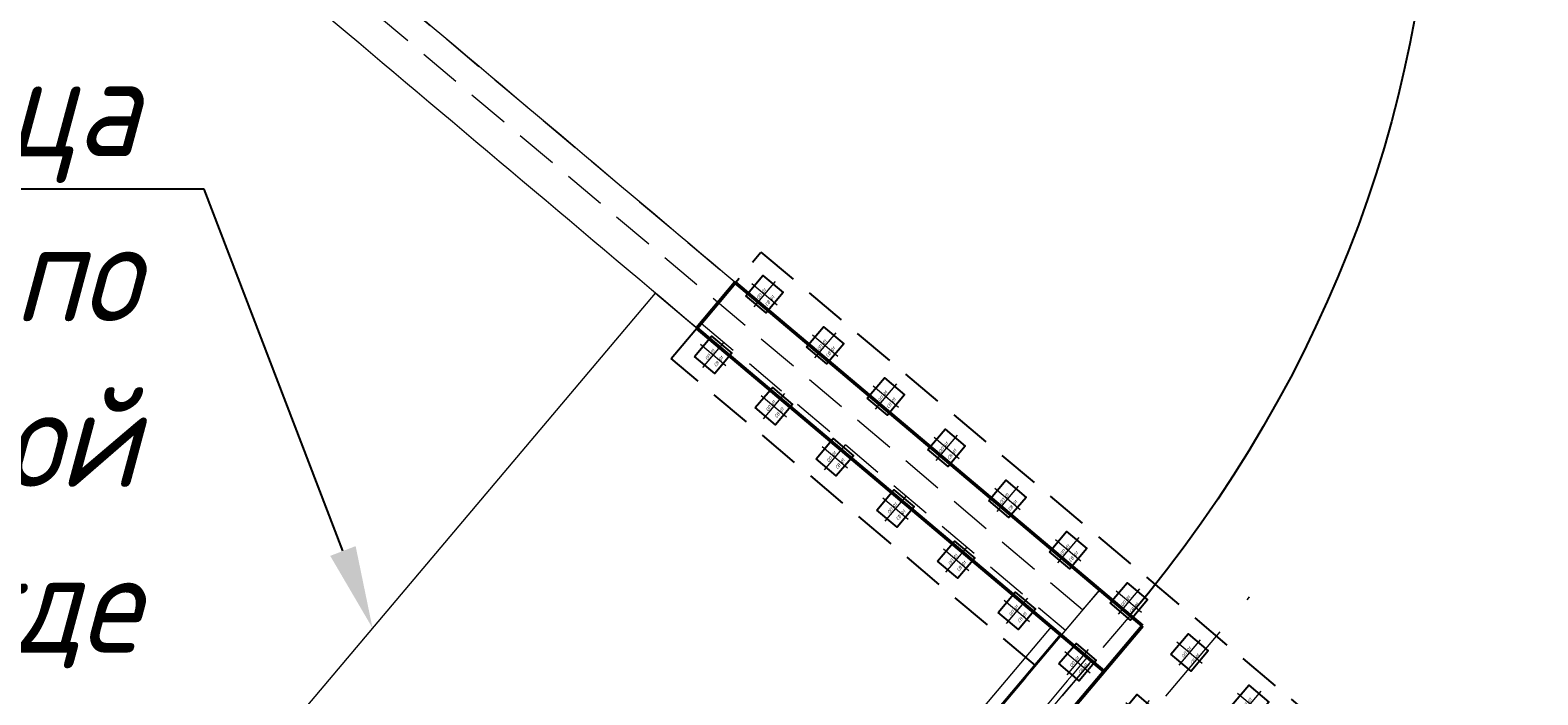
# Model space of a CAD drawing. Header units: metres. Extents: x 1285860 to 1560489, y -721344 to 834863.
# Tile 47 of 256: x 1319167 to 1319189, y 784481 to 784491. Entities that reach past the tile are written whole.
import ezdxf
from ezdxf import colors
from ezdxf.entities.mleader import LeaderData, LeaderLine
from ezdxf.enums import TextEntityAlignment as Align
from ezdxf.math import Vec2, Vec3

# ---------------------------------------------------------------- set-up
doc = ezdxf.new("R2010")
doc.units = ezdxf.units.M
doc.header["$LTSCALE"] = 0.2
doc.linetypes.add('DASHDOT2', pattern=[12.7, 6.35, -3.175, 0, -3.175])
doc.linetypes.add('HIDDEN2', pattern=[4.7625, 3.175, -1.5875])
doc.layers.get('0').update_dxf_attribs({"lineweight": 35})
for name, color, linetype in [('!OIS-G-svai', 55, 'Continuous'), ('!OIS-K-punktir', 50, 'HIDDEN2'), ('!OIS-K-text-s0.5', 130, 'Continuous'), ('!OIS-K-zalivka-252', 252, 'Continuous')]:
    doc.layers.add(name, color=color, linetype=linetype)
for name, color, linetype, lineweight in [('!OIS-G-svai-osi', 30, 'DASHDOT2', 18), ('!OIS-K-osi', 30, 'DASHDOT2', 18), ('!OIS-K-razm', 10, 'Continuous', 20), ('!OIS-K-s0.5', 50, 'Continuous', 35), ('!OIS-K-s1', 90, 'Continuous', 50)]:
    doc.layers.add(name, color=color, linetype=linetype, lineweight=lineweight)
doc.layers.add('!OIS-K-construct', color=125, linetype='Continuous', plot=False)
doc.styles.add('OIS_Ann', font='simplex.shx', dxfattribs={"width": 0.85, "oblique": 15, "height": 2.5})
doc.styles.add('Simplex', font='simplex.shx', dxfattribs={"width": 0.85, "oblique": 15})

# ---------------------------------------------------------------- blocks, each defined once
blk = doc.blocks.new('*U403')
at = {"layer": '!OIS-G-svai-osi'}
for p, q in [((0, 0.25), (0, -0.25)), ((0.25, 0), (-0.25, 0))]:
    blk.add_line(p, q, dxfattribs=at)
blk.add_lwpolyline([(-0.2, 0.2), (0.2, 0.2), (0.2, -0.2), (-0.2, -0.2)], close=True)
at = {"layer": '!OIS-K-construct', "style": 'OIS_Ann', "oblique": 15, "width": 0.85}
blk.add_text('ОП ', height=0.05, dxfattribs=at).set_placement((0, 0), align=Align.BOTTOM_RIGHT)
blk.add_text('СВ ', height=0.05, dxfattribs=at).set_placement((0, -0.1), align=Align.TOP_RIGHT)
blk.add_attdef('ОП_N', text='', height=0.05, dxfattribs=at).set_placement((0, 0), align=Align.BOTTOM_LEFT)
blk.add_attdef('СВ_N', text='', height=0.05, dxfattribs=at).set_placement((0, -0.1), align=Align.TOP_LEFT)
blk = doc.blocks.new('*U394')
at = {"layer": '!OIS-G-svai-osi'}
for p, q in [((0, 0.25), (0, -0.25)), ((0.25, 0), (-0.25, 0))]:
    blk.add_line(p, q, dxfattribs=at)
blk.add_lwpolyline([(-0.2, 0.2), (0.2, 0.2), (0.2, -0.2), (-0.2, -0.2)], close=True)
at = {"layer": '!OIS-K-construct', "style": 'OIS_Ann', "oblique": 15, "width": 0.85}
blk.add_text('ОП ', height=0.05, dxfattribs=at).set_placement((0, 0), align=Align.BOTTOM_RIGHT)
blk.add_text('СВ ', height=0.05, dxfattribs=at).set_placement((0, -0.1), align=Align.TOP_RIGHT)
blk.add_attdef('ОП_N', text='', height=0.05, dxfattribs=at).set_placement((0, 0), align=Align.BOTTOM_LEFT)
blk.add_attdef('СВ_N', text='', height=0.05, dxfattribs=at).set_placement((0, -0.1), align=Align.TOP_LEFT)
blk = doc.blocks.new('*U389')
at = {"layer": '!OIS-G-svai-osi'}
for p, q in [((0, 0.25), (0, -0.25)), ((0.25, 0), (-0.25, 0))]:
    blk.add_line(p, q, dxfattribs=at)
blk.add_lwpolyline([(-0.2, 0.2), (0.2, 0.2), (0.2, -0.2), (-0.2, -0.2)], close=True)
at = {"layer": '!OIS-K-construct', "style": 'OIS_Ann', "oblique": 15, "width": 0.85}
blk.add_text('ОП ', height=0.05, dxfattribs=at).set_placement((0, 0), align=Align.BOTTOM_RIGHT)
blk.add_text('СВ ', height=0.05, dxfattribs=at).set_placement((0, -0.1), align=Align.TOP_RIGHT)
blk.add_attdef('ОП_N', text='', height=0.05, dxfattribs=at).set_placement((0, 0), align=Align.BOTTOM_LEFT)
blk.add_attdef('СВ_N', text='', height=0.05, dxfattribs=at).set_placement((0, -0.1), align=Align.TOP_LEFT)
blk = doc.blocks.new('*U390')
at = {"layer": '!OIS-G-svai-osi'}
for p, q in [((0, 0.25), (0, -0.25)), ((0.25, 0), (-0.25, 0))]:
    blk.add_line(p, q, dxfattribs=at)
blk.add_lwpolyline([(-0.2, 0.2), (0.2, 0.2), (0.2, -0.2), (-0.2, -0.2)], close=True)
at = {"layer": '!OIS-K-construct', "style": 'OIS_Ann', "oblique": 15, "width": 0.85}
blk.add_text('ОП ', height=0.05, dxfattribs=at).set_placement((0, 0), align=Align.BOTTOM_RIGHT)
blk.add_text('СВ ', height=0.05, dxfattribs=at).set_placement((0, -0.1), align=Align.TOP_RIGHT)
blk.add_attdef('ОП_N', text='', height=0.05, dxfattribs=at).set_placement((0, 0), align=Align.BOTTOM_LEFT)
blk.add_attdef('СВ_N', text='', height=0.05, dxfattribs=at).set_placement((0, -0.1), align=Align.TOP_LEFT)
blk = doc.blocks.new('*U387')
at = {"layer": '!OIS-G-svai-osi'}
for p, q in [((0, 0.25), (0, -0.25)), ((0.25, 0), (-0.25, 0))]:
    blk.add_line(p, q, dxfattribs=at)
blk.add_lwpolyline([(-0.2, 0.2), (0.2, 0.2), (0.2, -0.2), (-0.2, -0.2)], close=True)
at = {"layer": '!OIS-K-construct', "style": 'OIS_Ann', "oblique": 15, "width": 0.85}
blk.add_text('ОП ', height=0.05, dxfattribs=at).set_placement((0, 0), align=Align.BOTTOM_RIGHT)
blk.add_text('СВ ', height=0.05, dxfattribs=at).set_placement((0, -0.1), align=Align.TOP_RIGHT)
blk.add_attdef('ОП_N', text='', height=0.05, dxfattribs=at).set_placement((0, 0), align=Align.BOTTOM_LEFT)
blk.add_attdef('СВ_N', text='', height=0.05, dxfattribs=at).set_placement((0, -0.1), align=Align.TOP_LEFT)
blk = doc.blocks.new('*U408')
at = {"layer": '!OIS-G-svai-osi'}
for p, q in [((0, 0.25), (0, -0.25)), ((0.25, 0), (-0.25, 0))]:
    blk.add_line(p, q, dxfattribs=at)
blk.add_lwpolyline([(-0.2, 0.2), (0.2, 0.2), (0.2, -0.2), (-0.2, -0.2)], close=True)
at = {"layer": '!OIS-K-construct', "style": 'OIS_Ann', "oblique": 15, "width": 0.85}
blk.add_text('ОП ', height=0.05, dxfattribs=at).set_placement((0, 0), align=Align.BOTTOM_RIGHT)
blk.add_text('СВ ', height=0.05, dxfattribs=at).set_placement((0, -0.1), align=Align.TOP_RIGHT)
blk.add_attdef('ОП_N', text='', height=0.05, dxfattribs=at).set_placement((0, 0), align=Align.BOTTOM_LEFT)
blk.add_attdef('СВ_N', text='', height=0.05, dxfattribs=at).set_placement((0, -0.1), align=Align.TOP_LEFT)
blk = doc.blocks.new('*U409')
at = {"layer": '!OIS-G-svai-osi'}
for p, q in [((0, 0.25), (0, -0.25)), ((0.25, 0), (-0.25, 0))]:
    blk.add_line(p, q, dxfattribs=at)
blk.add_lwpolyline([(-0.2, 0.2), (0.2, 0.2), (0.2, -0.2), (-0.2, -0.2)], close=True)
at = {"layer": '!OIS-K-construct', "style": 'OIS_Ann', "oblique": 15, "width": 0.85}
blk.add_text('ОП ', height=0.05, dxfattribs=at).set_placement((0, 0), align=Align.BOTTOM_RIGHT)
blk.add_text('СВ ', height=0.05, dxfattribs=at).set_placement((0, -0.1), align=Align.TOP_RIGHT)
blk.add_attdef('ОП_N', text='', height=0.05, dxfattribs=at).set_placement((0, 0), align=Align.BOTTOM_LEFT)
blk.add_attdef('СВ_N', text='', height=0.05, dxfattribs=at).set_placement((0, -0.1), align=Align.TOP_LEFT)
blk = doc.blocks.new('*U410')
at = {"layer": '!OIS-G-svai-osi'}
for p, q in [((0, 0.25), (0, -0.25)), ((0.25, 0), (-0.25, 0))]:
    blk.add_line(p, q, dxfattribs=at)
blk.add_lwpolyline([(-0.2, 0.2), (0.2, 0.2), (0.2, -0.2), (-0.2, -0.2)], close=True)
at = {"layer": '!OIS-K-construct', "style": 'OIS_Ann', "oblique": 15, "width": 0.85}
blk.add_text('ОП ', height=0.05, dxfattribs=at).set_placement((0, 0), align=Align.BOTTOM_RIGHT)
blk.add_text('СВ ', height=0.05, dxfattribs=at).set_placement((0, -0.1), align=Align.TOP_RIGHT)
blk.add_attdef('ОП_N', text='', height=0.05, dxfattribs=at).set_placement((0, 0), align=Align.BOTTOM_LEFT)
blk.add_attdef('СВ_N', text='', height=0.05, dxfattribs=at).set_placement((0, -0.1), align=Align.TOP_LEFT)
blk = doc.blocks.new('*U405')
at = {"layer": '!OIS-G-svai-osi'}
for p, q in [((0, 0.25), (0, -0.25)), ((0.25, 0), (-0.25, 0))]:
    blk.add_line(p, q, dxfattribs=at)
blk.add_lwpolyline([(-0.2, 0.2), (0.2, 0.2), (0.2, -0.2), (-0.2, -0.2)], close=True)
at = {"layer": '!OIS-K-construct', "style": 'OIS_Ann', "oblique": 15, "width": 0.85}
blk.add_text('ОП ', height=0.05, dxfattribs=at).set_placement((0, 0), align=Align.BOTTOM_RIGHT)
blk.add_text('СВ ', height=0.05, dxfattribs=at).set_placement((0, -0.1), align=Align.TOP_RIGHT)
blk.add_attdef('ОП_N', text='', height=0.05, dxfattribs=at).set_placement((0, 0), align=Align.BOTTOM_LEFT)
blk.add_attdef('СВ_N', text='', height=0.05, dxfattribs=at).set_placement((0, -0.1), align=Align.TOP_LEFT)
blk = doc.blocks.new('*U406')
at = {"layer": '!OIS-G-svai-osi'}
for p, q in [((0, 0.25), (0, -0.25)), ((0.25, 0), (-0.25, 0))]:
    blk.add_line(p, q, dxfattribs=at)
blk.add_lwpolyline([(-0.2, 0.2), (0.2, 0.2), (0.2, -0.2), (-0.2, -0.2)], close=True)
at = {"layer": '!OIS-K-construct', "style": 'OIS_Ann', "oblique": 15, "width": 0.85}
blk.add_text('ОП ', height=0.05, dxfattribs=at).set_placement((0, 0), align=Align.BOTTOM_RIGHT)
blk.add_text('СВ ', height=0.05, dxfattribs=at).set_placement((0, -0.1), align=Align.TOP_RIGHT)
blk.add_attdef('ОП_N', text='', height=0.05, dxfattribs=at).set_placement((0, 0), align=Align.BOTTOM_LEFT)
blk.add_attdef('СВ_N', text='', height=0.05, dxfattribs=at).set_placement((0, -0.1), align=Align.TOP_LEFT)
blk = doc.blocks.new('*U450')
at = {"layer": '!OIS-G-svai-osi'}
for p, q in [((0, 0.25), (0, -0.25)), ((0.25, 0), (-0.25, 0))]:
    blk.add_line(p, q, dxfattribs=at)
blk.add_lwpolyline([(-0.2, 0.2), (0.2, 0.2), (0.2, -0.2), (-0.2, -0.2)], close=True)
at = {"layer": '!OIS-K-construct', "style": 'OIS_Ann', "oblique": 15, "width": 0.85}
blk.add_text('ОП ', height=0.05, dxfattribs=at).set_placement((0, 0), align=Align.BOTTOM_RIGHT)
blk.add_text('СВ ', height=0.05, dxfattribs=at).set_placement((0, -0.1), align=Align.TOP_RIGHT)
blk.add_attdef('ОП_N', text='', height=0.05, dxfattribs=at).set_placement((0, 0), align=Align.BOTTOM_LEFT)
blk.add_attdef('СВ_N', text='', height=0.05, dxfattribs=at).set_placement((0, -0.1), align=Align.TOP_LEFT)
blk = doc.blocks.new('*U451')
at = {"layer": '!OIS-G-svai-osi'}
for p, q in [((0, 0.25), (0, -0.25)), ((0.25, 0), (-0.25, 0))]:
    blk.add_line(p, q, dxfattribs=at)
blk.add_lwpolyline([(-0.2, 0.2), (0.2, 0.2), (0.2, -0.2), (-0.2, -0.2)], close=True)
at = {"layer": '!OIS-K-construct', "style": 'OIS_Ann', "oblique": 15, "width": 0.85}
blk.add_text('ОП ', height=0.05, dxfattribs=at).set_placement((0, 0), align=Align.BOTTOM_RIGHT)
blk.add_text('СВ ', height=0.05, dxfattribs=at).set_placement((0, -0.1), align=Align.TOP_RIGHT)
blk.add_attdef('ОП_N', text='', height=0.05, dxfattribs=at).set_placement((0, 0), align=Align.BOTTOM_LEFT)
blk.add_attdef('СВ_N', text='', height=0.05, dxfattribs=at).set_placement((0, -0.1), align=Align.TOP_LEFT)
blk = doc.blocks.new('*U452')
at = {"layer": '!OIS-G-svai-osi'}
for p, q in [((0, 0.25), (0, -0.25)), ((0.25, 0), (-0.25, 0))]:
    blk.add_line(p, q, dxfattribs=at)
blk.add_lwpolyline([(-0.2, 0.2), (0.2, 0.2), (0.2, -0.2), (-0.2, -0.2)], close=True)
at = {"layer": '!OIS-K-construct', "style": 'OIS_Ann', "oblique": 15, "width": 0.85}
blk.add_text('ОП ', height=0.05, dxfattribs=at).set_placement((0, 0), align=Align.BOTTOM_RIGHT)
blk.add_text('СВ ', height=0.05, dxfattribs=at).set_placement((0, -0.1), align=Align.TOP_RIGHT)
blk.add_attdef('ОП_N', text='', height=0.05, dxfattribs=at).set_placement((0, 0), align=Align.BOTTOM_LEFT)
blk.add_attdef('СВ_N', text='', height=0.05, dxfattribs=at).set_placement((0, -0.1), align=Align.TOP_LEFT)
blk = doc.blocks.new('*U453')
at = {"layer": '!OIS-G-svai-osi'}
for p, q in [((0, 0.25), (0, -0.25)), ((0.25, 0), (-0.25, 0))]:
    blk.add_line(p, q, dxfattribs=at)
blk.add_lwpolyline([(-0.2, 0.2), (0.2, 0.2), (0.2, -0.2), (-0.2, -0.2)], close=True)
at = {"layer": '!OIS-K-construct', "style": 'OIS_Ann', "oblique": 15, "width": 0.85}
blk.add_text('ОП ', height=0.05, dxfattribs=at).set_placement((0, 0), align=Align.BOTTOM_RIGHT)
blk.add_text('СВ ', height=0.05, dxfattribs=at).set_placement((0, -0.1), align=Align.TOP_RIGHT)
blk.add_attdef('ОП_N', text='', height=0.05, dxfattribs=at).set_placement((0, 0), align=Align.BOTTOM_LEFT)
blk.add_attdef('СВ_N', text='', height=0.05, dxfattribs=at).set_placement((0, -0.1), align=Align.TOP_LEFT)
blk = doc.blocks.new('*U454')
at = {"layer": '!OIS-G-svai-osi'}
for p, q in [((0, 0.25), (0, -0.25)), ((0.25, 0), (-0.25, 0))]:
    blk.add_line(p, q, dxfattribs=at)
blk.add_lwpolyline([(-0.2, 0.2), (0.2, 0.2), (0.2, -0.2), (-0.2, -0.2)], close=True)
at = {"layer": '!OIS-K-construct', "style": 'OIS_Ann', "oblique": 15, "width": 0.85}
blk.add_text('ОП ', height=0.05, dxfattribs=at).set_placement((0, 0), align=Align.BOTTOM_RIGHT)
blk.add_text('СВ ', height=0.05, dxfattribs=at).set_placement((0, -0.1), align=Align.TOP_RIGHT)
blk.add_attdef('ОП_N', text='', height=0.05, dxfattribs=at).set_placement((0, 0), align=Align.BOTTOM_LEFT)
blk.add_attdef('СВ_N', text='', height=0.05, dxfattribs=at).set_placement((0, -0.1), align=Align.TOP_LEFT)
blk = doc.blocks.new('*U441')
at = {"layer": '!OIS-G-svai-osi'}
for p, q in [((0, 0.25), (0, -0.25)), ((0.25, 0), (-0.25, 0))]:
    blk.add_line(p, q, dxfattribs=at)
blk.add_lwpolyline([(-0.2, 0.2), (0.2, 0.2), (0.2, -0.2), (-0.2, -0.2)], close=True)
at = {"layer": '!OIS-K-construct', "style": 'OIS_Ann', "oblique": 15, "width": 0.85}
blk.add_text('ОП ', height=0.05, dxfattribs=at).set_placement((0, 0), align=Align.BOTTOM_RIGHT)
blk.add_text('СВ ', height=0.05, dxfattribs=at).set_placement((0, -0.1), align=Align.TOP_RIGHT)
blk.add_attdef('ОП_N', text='', height=0.05, dxfattribs=at).set_placement((0, 0), align=Align.BOTTOM_LEFT)
blk.add_attdef('СВ_N', text='', height=0.05, dxfattribs=at).set_placement((0, -0.1), align=Align.TOP_LEFT)
blk = doc.blocks.new('*U442')
at = {"layer": '!OIS-G-svai-osi'}
for p, q in [((0, 0.25), (0, -0.25)), ((0.25, 0), (-0.25, 0))]:
    blk.add_line(p, q, dxfattribs=at)
blk.add_lwpolyline([(-0.2, 0.2), (0.2, 0.2), (0.2, -0.2), (-0.2, -0.2)], close=True)
at = {"layer": '!OIS-K-construct', "style": 'OIS_Ann', "oblique": 15, "width": 0.85}
blk.add_text('ОП ', height=0.05, dxfattribs=at).set_placement((0, 0), align=Align.BOTTOM_RIGHT)
blk.add_text('СВ ', height=0.05, dxfattribs=at).set_placement((0, -0.1), align=Align.TOP_RIGHT)
blk.add_attdef('ОП_N', text='', height=0.05, dxfattribs=at).set_placement((0, 0), align=Align.BOTTOM_LEFT)
blk.add_attdef('СВ_N', text='', height=0.05, dxfattribs=at).set_placement((0, -0.1), align=Align.TOP_LEFT)
blk = doc.blocks.new('26prs')
at = {"layer": '!OIS-K-osi'}
blk.add_lwpolyline([(-8.9, 0), (8.9, 0)], dxfattribs=at)
at = {"layer": '!OIS-K-punktir'}
blk.add_lwpolyline([(-8.375, 9), (-6.275, 9), (-6.275, 1.8), (6.025, 1.8), (6.025, 9), (8.125, 9), (8.125, -2.7), (-8.375, -2.7)], close=True, dxfattribs=at)
at = {"layer": '!OIS-K-razm'}
blk.add_lwpolyline([(6.625, 1.82), (-6.875, 1.82), (-6.875, 9.82), (6.625, 9.82)], close=True, dxfattribs=at)
at = {"layer": '!OIS-K-razm', "color": 90}
for points in [[(6.625, 1.8), (6.625, 2), (-6.875, 2), (-6.875, 1.8)], [(-7.775, 1.8), (7.525, 1.8)]]:
    blk.add_lwpolyline(points, dxfattribs=at)
for points, knots in [([(6.625, 1.285), (5.375, 1.285), (4.125, 1.285), (1.292, 1.285), (-0.292, 1.285), (-1.875, 1.285)], [-8.501704, -8.501704, -8.501704, -8.501704, -4.750945, -4.750945, 0, 0, 0, 0]), ([(6.625, 1.205), (5.375, 1.205), (4.125, 1.205), (1.291, 1.205), (-0.292, 1.205), (-1.875, 1.205)], [-8.501704, -8.501704, -8.501704, -8.501704, -4.75059, -4.75059, 0, 0, 0, 0])]:
    blk.add_open_spline(points, degree=3, knots=knots, dxfattribs=at)
at = {"layer": '!OIS-K-s0.5', "color": 10, "linetype": 'HIDDEN2', "lineweight": 0}
for points in [[(6.725, 9), (6.725, 1.8)], [(7.525, 1.2), (-7.775, 1.2)]]:
    blk.add_lwpolyline(points, dxfattribs=at)
at = {"layer": '!OIS-K-s1'}
for points in [[(6.625, 9), (7.525, 9)], [(6.625, 9), (6.625, 0.955)], [(7.525, 9), (7.525, 0.955)], [(-7.775, 0.955), (7.525, 0.955)]]:
    blk.add_lwpolyline(points, dxfattribs=at)
at = {"layer": '!OIS-G-svai'}
for name, p in [('*U389', (6.475, 8.55)), ('*U390', (7.675, 8.55)), ('*U387', (6.475, 7.35)), ('*U403', (7.675, 7.35)), ('*U406', (6.475, 6.15)), ('*U442', (7.675, 6.15)), ('*U405', (6.475, 4.95)), ('*U441', (7.675, 4.95)), ('*U410', (6.475, 3.75)), ('*U454', (7.675, 3.75)), ('*U409', (6.475, 2.55)), ('*U453', (7.675, 2.55)), ('*U408', (6.475, 1.35)), ('*U452', (7.675, 1.35)), ('*U394', (6.475, 0.15)), ('*U451', (7.675, 0.15)), ('*U450', (7.675, -1.05))]:
    blk.add_blockref(name, p, dxfattribs=at).add_auto_attribs({'ОП_N': '01', 'СВ_N': '01'})

msp = doc.modelspace()

# ---------------------------------------------------------------- linework, layer by layer
at = {"layer": '!OIS-K-osi'}
msp.add_lwpolyline([(1319173.5915, 784469.2161), (1319185.0677, 784482.8226)], dxfattribs=at)
at = {"layer": '!OIS-K-razm', "color": 90}
for points in [[(1319182.8053, 784482.9321), (1319179.0325, 784486.1142), (1319175.2597, 784489.2963), (1319171.4869, 784492.4783)], [(1319182.225, 784482.2441), (1319178.4522, 784485.4262), (1319174.6794, 784488.6083), (1319170.9067, 784491.7904)]]:
    msp.add_open_spline(points, degree=3, dxfattribs=at)
at = {"layer": '!OIS-K-s0.5', "color": 10, "linetype": 'HIDDEN2', "lineweight": 0}
msp.add_lwpolyline([(1319182.5474, 784482.6263), (1319171.229, 784492.1726), (1319171.4869, 784492.4783), (1319182.8053, 784482.9321)], close=True, dxfattribs=at)
at = {"layer": '!OIS-K-zalivka-252', "extrusion": (0, 0, -1)}
msp.add_ellipse((1319171.9237, 784492.1099), major_axis=(11.1378, 13.2678), ratio=0.8563901, start_param=0.0028887, end_param=1.5734782, dxfattribs=at)

# ---------------------------------------------------------------- block references
at = {"layer": '!OIS-K-razm', "rotation": 49.85459573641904}
msp.add_blockref('26prs', (1319179.3296, 784476.0194), dxfattribs=at)

# ---------------------------------------------------------------- leaders
at = {"layer": '!OIS-K-text-s0.5'}
ml = msp.add_multileader_mtext('Standard', dxfattribs=at)
ml.set_content('Граница работ по дорожной одежде', color=256, style='Simplex')
ml.set_leader_properties(color=10)
ml.build(insert=Vec2(0, 0))
ml.multileader.update_dxf_attribs({"text_left_attachment_type": 6, "text_right_attachment_type": 6, "dogleg_length": 2, "arrow_head_size": 1.25, "scale": 0.5})
ctx = ml.context
ctx.base_point, ctx.scale, ctx.char_height, ctx.arrow_head_size, ctx.landing_gap_size, ctx.plane_origin = Vec3(1319153.0994, 784488.9848), 0.5, 1.5, 1.25, 0, Vec3(1319172.1926, 784496.5416)
ctx.left_attachment, ctx.right_attachment, ctx.text_align_type = 6, 6, 2
notes = []
notes.append((ctx, [(1, (1, 1, 0), (1319169.278, 784488.9848), (-1, 0), 1, [(0, [(1319171.8231, 784482.3506)], 0, [])])]))
ctx.mtext.insert, ctx.mtext.width, ctx.mtext.alignment, ctx.mtext.line_spacing_style, ctx.mtext.flow_direction = Vec3(1319168.278, 784490.9848), 16.580001, 3, 2, 5
for ctx, leaders in notes:
    for number, flags, end, landing, length, lines in leaders:
        leader = LeaderData()
        leader.index, (leader.has_last_leader_line, leader.has_dogleg_vector, leader.attachment_direction) = number, flags
        leader.last_leader_point, leader.dogleg_vector, leader.dogleg_length = Vec3(end), Vec3(landing), length
        for number, points, colour, breaks in lines:
            line = LeaderLine()
            line.index, line.vertices, line.color, line.breaks = number, Vec3.list(points), colors.encode_raw_color(colour), breaks
            leader.lines.append(line)
        ctx.leaders.append(leader)

doc.saveas('drawing.dxf')
